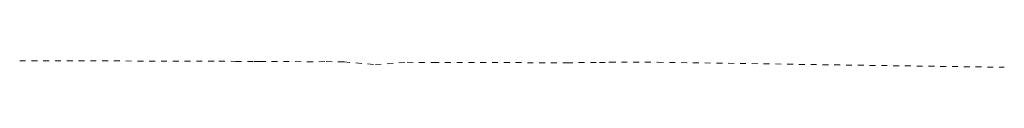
# Model space of a CAD drawing. Header units: metres. Extents: x 6585926 to 6586024.5, y 5545426.7 to 5545440.6.
# Tile 7 of 7: x 6586007.8 to 6586024.515, y 5545426.671 to 5545426.783. Entities that reach past the tile are written whole.
import ezdxf

# ---------------------------------------------------------------- set-up
doc = ezdxf.new("R2010")
doc.units = ezdxf.units.M
doc.header["$MEASUREMENT"] = 0
doc.linetypes.add('HIDDENX2', pattern=[0.75, 0.5, -0.25])
doc.layers.add('_UT_PP-TEREN ISTN', color=96, linetype='HIDDENX2', lineweight=13)

msp = doc.modelspace()

# ---------------------------------------------------------------- linework, layer by layer
at = {"layer": '_UT_PP-TEREN ISTN', "ltscale": 0.01}
for p, q in [((6586007.8003, 5545426.7825), (6586011.1822, 5545426.7736)), ((6586011.1822, 5545426.7736), (6586011.466, 5545426.7714)), ((6586011.466, 5545426.7714), (6586011.7819, 5545426.7692)), ((6586011.7819, 5545426.7692), (6586011.8772, 5545426.7692)), ((6586011.8772, 5545426.7692), (6586012.6796, 5545426.7656)), ((6586012.6796, 5545426.7656), (6586013.0029, 5545426.7665)), ((6586013.0029, 5545426.7665), (6586013.3078, 5545426.7622)), ((6586013.3078, 5545426.7622), (6586013.8396, 5545426.7161)), ((6586013.8396, 5545426.7161), (6586014.3782, 5545426.7549)), ((6586014.3782, 5545426.7549), (6586014.8198, 5545426.7538)), ((6586014.8198, 5545426.7538), (6586017.0888, 5545426.7473)), ((6586017.0888, 5545426.7473), (6586017.6405, 5545426.7542)), ((6586017.6405, 5545426.7542), (6586017.8003, 5545426.755)), ((6586017.8003, 5545426.755), (6586017.8205, 5545426.7552)), ((6586017.8205, 5545426.7552), (6586018.0148, 5545426.7561)), ((6586018.0148, 5545426.7561), (6586018.6293, 5545426.7555)), ((6586018.6293, 5545426.7555), (6586024.5154, 5545426.6706))]:
    msp.add_line(p, q, dxfattribs=at)

doc.saveas('drawing.dxf')
